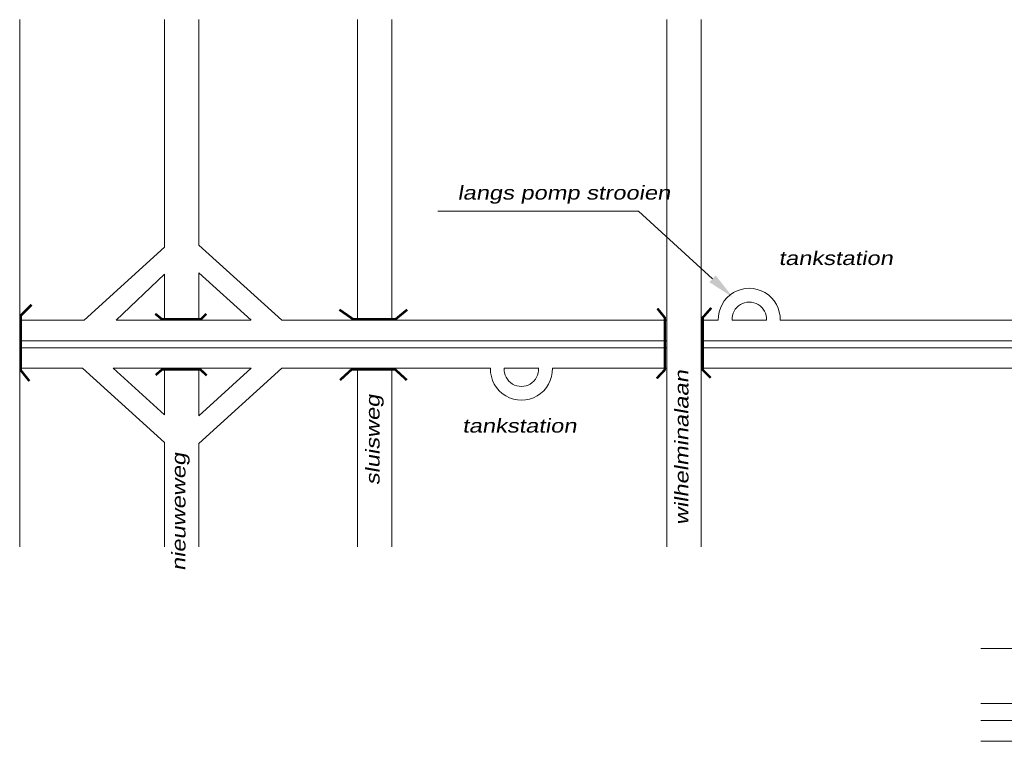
# Model space of a CAD drawing. Header units: metres. Extents: x 534 to 2631, y -2348 to -1484.
# Tile 4 of 10: x 1576 to 1684, y -1891 to -1812. Entities that reach past the tile are written whole.
import ezdxf

# ---------------------------------------------------------------- set-up
doc = ezdxf.new("R2010")
doc.units = ezdxf.units.M
doc.layers.get('0').update_dxf_attribs({"lineweight": 0})
doc.layers.add('STROOI', color=7, linetype='Continuous', lineweight=0)
doc.layers.add('Text', color=7, linetype='Continuous', lineweight=0)
doc.styles.add('ISO25', font='ARIALN.TTF', dxfattribs={"width": 1.5, "oblique": 10})

msp = doc.modelspace()

# ---------------------------------------------------------------- linework, layer by layer
at = {"color": 0, "ltscale": 0.5}
for p, q in [((1592.13, -1836.95), (1583.35, -1844.93)), ((1592.13, -1839.89), (1586.84, -1844.93))]:
    msp.add_line(p, q, dxfattribs=at)
at = {"layer": 'STROOI', "color": 7}
for p, q in [((1576.34, -1844.93), (1576.34, -1812.14)), ((1592.13, -1836.95), (1592.13, -1812.14)), ((1595.88, -1836.73), (1595.88, -1812.14)), ((1613.17, -1844.93), (1613.17, -1812.14)), ((1616.92, -1844.93), (1616.92, -1812.14)), ((1646.92, -1869.66), (1646.92, -1812.14)), ((1650.67, -1858.38), (1650.67, -1812.14)), ((1595.88, -1836.73), (1604.92, -1844.94)), ((1592.13, -1844.93), (1592.13, -1839.89)), ((1595.88, -1844.93), (1595.88, -1839.77)), ((1595.88, -1839.77), (1601.57, -1844.94)), ((1576.34, -1869.66), (1576.34, -1844.93)), ((1583.35, -1844.93), (1576.34, -1844.93)), ((1601.56, -1844.93), (1586.84, -1844.93)), ((1646.92, -1844.93), (1604.91, -1844.93)), ((1652.54, -1844.93), (1650.67, -1844.93)), ((1657.79, -1844.93), (1654.05, -1844.93)), ((1716.98, -1844.93), (1659.3, -1844.93)), ((1646.92, -1847.18), (1576.34, -1847.18)), ((1769.73, -1847.18), (1650.67, -1847.18)), ((1646.92, -1847.93), (1576.34, -1847.93)), ((1771.01, -1847.93), (1650.67, -1847.93)), ((1583.18, -1850.18), (1576.34, -1850.18)), ((1576.34, -1855.35), (1576.34, -1850.18)), ((1592.13, -1858.29), (1583.18, -1850.18)), ((1601.57, -1850.18), (1586.53, -1850.18)), ((1592.13, -1855.26), (1586.53, -1850.18)), ((1592.13, -1855.26), (1592.13, -1850.18)), ((1595.88, -1858.39), (1604.92, -1850.18)), ((1595.88, -1855.35), (1601.57, -1850.18)), ((1595.88, -1855.35), (1595.88, -1850.18)), ((1627.7, -1850.18), (1604.92, -1850.18)), ((1613.17, -1869.66), (1613.17, -1850.18)), ((1616.92, -1869.66), (1616.92, -1850.18)), ((1632.95, -1850.18), (1629.2, -1850.18)), ((1646.92, -1850.18), (1634.45, -1850.18)), ((1650.67, -1869.66), (1650.67, -1850.18)), ((1716.96, -1850.18), (1650.67, -1850.18)), ((1650.67, -1859.11), (1650.67, -1850.18)), ((1592.13, -1869.66), (1592.13, -1858.29)), ((1595.88, -1869.66), (1595.88, -1858.39)), ((1698.62, -1880.75), (1681.18, -1880.75)), ((1698.62, -1886.75), (1681.18, -1886.75)), ((1698.62, -1888.62), (1681.18, -1888.62)), ((1735.87, -1890.87), (1681.18, -1890.87))]:
    msp.add_line(p, q, dxfattribs=at)
at = {"layer": 'STROOI', "color": 7, "const_width": 0.263}
for points in [[(1577.39, -1851.57), (1576.46, -1850.41), (1576.46, -1844.41), (1577.62, -1843.25)], [(1596.7, -1844.23), (1596.12, -1844.81), (1591.84, -1844.81), (1591.12, -1844.23)], [(1618.61, -1843.78), (1617.34, -1844.82), (1612.71, -1844.82), (1611.21, -1843.78)], [(1645.83, -1851.28), (1646.71, -1850.34), (1646.71, -1844.65), (1645.9, -1843.65)], [(1651.72, -1851.22), (1650.84, -1850.34), (1650.84, -1844.65), (1651.78, -1843.59)], [(1596.74, -1850.96), (1596.02, -1850.29), (1591.89, -1850.29), (1591.17, -1850.91)], [(1618.56, -1851.46), (1617.29, -1850.3), (1612.55, -1850.3), (1611.28, -1851.46)]]:
    msp.add_lwpolyline(points, dxfattribs=at)
at = {"layer": 'STROOI', "color": 7}
for centre, radius, start, end in [((1655.92, -1844.83), 3.38, 358.2767, 181.7233), ((1655.92, -1844.83), 1.88, 356.8969, 183.1031), ((1631.07, -1850.28), 3.38, 178.2767, 1.7233), ((1631.07, -1850.28), 1.88, 176.8969, 3.1031)]:
    msp.add_arc(centre, radius, start, end, dxfattribs=at)
at = {"layer": 'Text'}
for p, q in [((1623.46, -1833.03), (1621.96, -1833.03)), ((1643.85, -1833.03), (1623.46, -1833.03)), ((1651.92, -1840.41), (1643.85, -1833.03))]:
    msp.add_line(p, q, dxfattribs=at)
msp.add_solid([(1652.26, -1840.04), (1651.58, -1840.78), (1654.13, -1842.43)], dxfattribs=at)

# ---------------------------------------------------------------- texts
at = {"layer": 'Text', "style": 'ISO25', "oblique": 10, "width": 1.5}
for s, p in [('langs pomp strooien', (1624.09, -1831.77)), ('tankstation', (1659.12, -1838.91)), ('tankstation', (1624.61, -1857.19))]:
    msp.add_text(s, height=1.5, dxfattribs=at).set_placement(p)
for s, p in [('wilhelminalaan', (1649.29, -1867.28)), ('sluisweg', (1615.59, -1862.93)), ('nieuweweg', (1594.42, -1872.29))]:
    msp.add_text(s, height=1.5, rotation=90, dxfattribs=at).set_placement(p)

doc.saveas('drawing.dxf')
